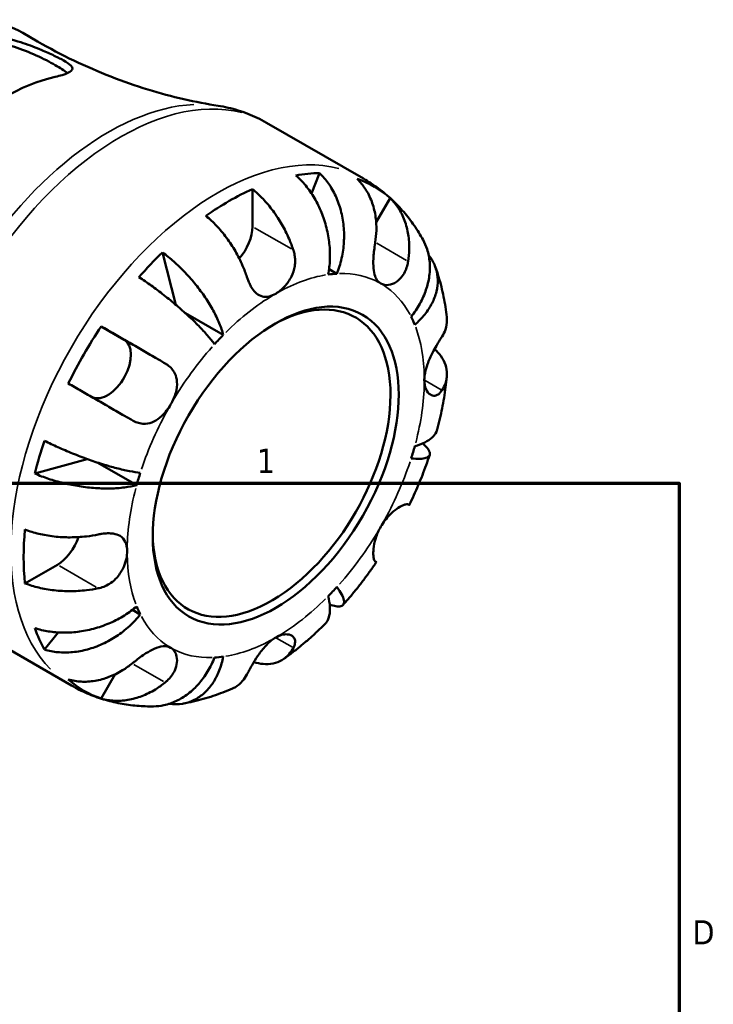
# Model space of a CAD drawing. Header units: inches. Extents: x 0.1 to 36.6, y 0.6 to 29.5.
# Tile 10 of 10: x 30.9 to 33.6, y 19 to 22.8. Entities that reach past the tile are written whole.
import ezdxf

# ---------------------------------------------------------------- set-up
doc = ezdxf.new("R2010")
doc.units = ezdxf.units.IN
doc.header["$MEASUREMENT"] = 0
for name, color, linetype, lineweight in [('Border (ANSI)', 7, 'Continuous', 70), ('Visible (ANSI)', 7, 'Continuous', 50), ('Visible Narrow (ANSI)', 7, 'Continuous', 35)]:
    doc.layers.add(name, color=color, linetype=linetype, lineweight=lineweight)
doc.styles.add('Note Text (ANSI)', font='tahoma.ttf')

# ---------------------------------------------------------------- blocks, each defined once
blk = doc.blocks.new('Borders Default Border')
at = {"layer": 'Border (ANSI)', "flags": 128}
blk.add_lwpolyline([(0.5, 1), (0.5, 21), (33.5, 21), (33.5, 1), (0.5, 1)], dxfattribs=at)
at = {"layer": 'Border (ANSI)', "color": 5, "true_color": 0x0000ff, "char_height": 0.0945, "attachment_point": 7, "style": 'Note Text (ANSI)'}
for s, insert in [('1', (31.8537, 21.04)), ('D', (33.5526, 19.2028))]:
    blk.add_mtext(s, dxfattribs=dict(at, insert=insert))

msp = doc.modelspace()

# ---------------------------------------------------------------- linework, layer by layer
at = {"layer": 'Visible (ANSI)'}
for p, q in [((30.9414, 22.755), (30.9991, 22.7218)), ((31.8914, 22.4053), (32.2698, 22.1874)), ((32.0982, 22.2086), (32.067, 22.1295)), ((31.8369, 22.1463), (31.8369, 22.0003)), ((32.3735, 22.1115), (32.3192, 22.0174)), ((31.4859, 21.8999), (31.5384, 21.6954)), ((32.1663, 21.8168), (32.1356, 21.8345)), ((31.7231, 21.578), (31.5754, 21.663)), ((31.2472, 21.6112), (31.3365, 21.5594)), ((31.1927, 21.0944), (30.9882, 21.0378)), ((31.3855, 20.9932), (31.2345, 21.0801)), ((31.0762, 20.6826), (30.9499, 20.6099)), ((31.3997, 20.4889), (31.3688, 20.5066)), ((30.7536, 20.4295), (31.132, 20.2116)), ((31.0794, 20.4187), (31.0261, 20.3518)), ((31.302, 20.2557), (31.2472, 20.1608))]:
    msp.add_line(p, q, dxfattribs=at)
for centre, major_axis, start_param, end_param in [((30.8637, 21.6816), (-0.5001, -0.8685), 3.633138, 4.216976), ((31.7462, 21.1734), (0.5657, 0.9823), 0.328863, 0.452668), ((31.7462, 21.1734), (0.5657, 0.9823), 6.167871, 6.394632), ((31.7462, 21.1734), (0.5657, 0.9823), 0.670084, 0.896845), ((31.7462, 21.9481), (-0.064, -0.1111), 1.2298, 2.354261), ((31.7462, 21.1734), (0.5657, 0.9823), 1.114261, 1.238066), ((31.9276, 21.0689), (0.4089, 0.7101), 0.35876, 0.422771), ((31.9115, 21.0782), (0.3271, 0.5681), 2.371437, 7.053341), ((31.9276, 21.0689), (0.4089, 0.7101), 5.856547, 5.920558), ((31.7462, 21.1734), (0.5657, 0.9823), 1.455482, 1.682243), ((31.9276, 21.0689), (-0.4089, -0.7101), 4.285751, 4.349762), ((31.2724, 21.4483), (0.064, 0.1111), 3.206033, 6.281252), ((31.7462, 21.1734), (0.5657, 0.9823), 1.899659, 2.023464), ((31.9276, 21.0689), (0.4089, 0.7101), 5.071149, 5.13516), ((31.9276, 21.0689), (-0.4089, -0.7101), 5.071149, 5.13516), ((31.7462, 21.1734), (0.5657, 0.9823), 2.24088, 2.467641), ((31.0762, 20.7875), (-0.064, -0.1111), 0.783464, 1.915229), ((31.9276, 21.0689), (0.4089, 0.7101), 4.285751, 4.349762), ((31.9276, 21.0689), (-0.4089, -0.7101), 5.856547, 5.920558), ((31.7462, 21.1734), (-0.5657, -0.9823), 5.82665, 5.950455), ((31.9276, 21.0689), (-0.4089, -0.7101), 0.35876, 0.422771), ((31.7462, 21.1734), (-0.5657, -0.9823), 6.167871, 6.394632)]:
    msp.add_ellipse(centre, major_axis=major_axis, ratio=0.578093, start_param=start_param, end_param=end_param, dxfattribs=at)
msp.add_ellipse((31.9276, 21.0689), major_axis=(0.3385, 0.5878), ratio=0.578093, dxfattribs=at)
for points, knots in [([(30.9414, 22.755), (30.8895, 22.7849), (30.8301, 22.8013), (30.7009, 22.8066), (30.6308, 22.7942), (30.4853, 22.7413), (30.4098, 22.6992), (30.263, 22.59), (30.1917, 22.5226), (30.0609, 22.37), (30.0013, 22.2848), (29.8994, 22.1051), (29.8571, 22.0106), (29.7939, 21.8213), (29.773, 21.7265), (29.7553, 21.5455), (29.7586, 21.4594), (29.7902, 21.305), (29.8184, 21.2366), (29.8904, 21.1372), (29.9294, 21.1014), (29.9743, 21.0756)], [5.499721, 5.499721, 5.499721, 5.499721, 5.792936, 5.792936, 6.101946, 6.101946, 6.42768, 6.42768, 6.755542, 6.755542, 7.0821, 7.0821, 7.408096, 7.408096, 7.734733, 7.734733, 8.062654, 8.062654, 8.387773, 8.387773, 8.641314, 8.641314, 8.641314, 8.641314]), ([(30.7431, 22.7423), (30.7501, 22.7438), (30.7575, 22.7449), (30.7876, 22.7476), (30.8127, 22.7463), (30.8696, 22.7373), (30.9019, 22.7289), (30.9588, 22.7103), (30.9835, 22.701), (31.0252, 22.6839), (31.0425, 22.6763), (31.0739, 22.6617), (31.0875, 22.655), (31.1133, 22.6407), (31.1235, 22.6338), (31.1365, 22.6199), (31.1366, 22.6134), (31.1239, 22.6016), (31.1121, 22.5962), (31.0867, 22.5884), (31.0777, 22.586), (31.0676, 22.5837)], [-2.044503, -2.044503, -2.044503, -2.044503, -1.965378, -1.965378, -1.738847, -1.738847, -1.480074, -1.480074, -1.279654, -1.279654, -1.12067, -1.12067, -0.957995, -0.957995, -0.744074, -0.744074, -0.472082, -0.472082, -0.221724, -0.221724, -0.107885, -0.107885, -0.107885, -0.107885]), ([(30.7431, 22.7197), (30.7644, 22.724), (30.791, 22.7246), (30.8489, 22.7174), (30.8801, 22.7098), (30.9367, 22.6915), (30.9662, 22.68), (31.0213, 22.6551), (31.047, 22.6418), (31.087, 22.6188), (31.1036, 22.6079), (31.115, 22.5982)], [0.888897, 0.888897, 0.888897, 0.888897, 1.129431, 1.129431, 1.369964, 1.369964, 1.591486, 1.591486, 1.813008, 1.813008, 2.021803, 2.021803, 2.021803, 2.021803]), ([(30.9991, 22.7218), (31.0454, 22.6951), (31.0928, 22.6702), (31.1884, 22.6244), (31.2367, 22.6035), (31.3331, 22.5659), (31.3813, 22.5492), (31.4763, 22.52), (31.5233, 22.5075), (31.6149, 22.4865), (31.6596, 22.478), (31.7028, 22.4712)], [5.4997209, 5.4997209, 5.4997209, 5.4997209, 5.5435092, 5.5435092, 5.5872975, 5.5872975, 5.6310858, 5.6310858, 5.6748742, 5.6748742, 5.7186625, 5.7186625, 5.7186625, 5.7186625]), ([(31.8914, 22.4053), (31.8798, 22.412), (31.8678, 22.4183), (31.8436, 22.4299), (31.8313, 22.4352), (31.8062, 22.445), (31.7936, 22.4494), (31.768, 22.4572), (31.755, 22.4607), (31.729, 22.4667), (31.7159, 22.4692), (31.7028, 22.4712)], [5.4997209, 5.4997209, 5.4997209, 5.4997209, 5.5435092, 5.5435092, 5.5872975, 5.5872975, 5.6310858, 5.6310858, 5.6748742, 5.6748742, 5.7186625, 5.7186625, 5.7186625, 5.7186625]), ([(32.1321, 21.8135), (32.1356, 21.8313), (32.1381, 21.8515), (32.1396, 21.893), (32.1387, 21.9143), (32.1345, 21.9533), (32.1308, 21.9746), (32.1202, 22.0165), (32.1133, 22.0372), (32.0985, 22.0736), (32.0892, 22.0928), (32.0681, 22.1289), (32.0563, 22.1457), (32.0334, 22.1738), (32.0204, 22.1876), (32.0066, 22.1997)], [3.631383, 3.631383, 3.631383, 3.631383, 3.783147, 3.783147, 3.93491, 3.93491, 4.086099, 4.086099, 4.237288, 4.237288, 4.388092, 4.388092, 4.538896, 4.538896, 4.685545, 4.685545, 4.685545, 4.685545]), ([(32.0982, 22.2086), (32.1112, 22.1964), (32.1231, 22.1825), (32.1433, 22.1542), (32.1532, 22.1371), (32.17, 22.1007), (32.1767, 22.0812), (32.1865, 22.0443), (32.1903, 22.0233), (32.1944, 21.9808), (32.1946, 21.9591), (32.1921, 21.9194), (32.1892, 21.8978), (32.1799, 21.8555), (32.1735, 21.8349), (32.1663, 21.8168)], [0.154497, 0.154497, 0.154497, 0.154497, 0.301146, 0.301146, 0.45195, 0.45195, 0.602754, 0.602754, 0.753943, 0.753943, 0.905132, 0.905132, 1.056895, 1.056895, 1.208659, 1.208659, 1.208659, 1.208659]), ([(32.3156, 21.9393), (32.318, 21.9542), (32.3195, 21.9698), (32.3204, 22.0058), (32.319, 22.0261), (32.3132, 22.0618), (32.3084, 22.0807), (32.2951, 22.1161), (32.2866, 22.1327), (32.2686, 22.1603), (32.2576, 22.1739), (32.2452, 22.1859)], [3.990271, 3.990271, 3.990271, 3.990271, 4.1043276, 4.1043276, 4.2560115, 4.2560115, 4.4068722, 4.4068722, 4.557733, 4.557733, 4.7039709, 4.7039709, 4.7039709, 4.7039709]), ([(32.5021, 21.9484), (32.4915, 21.9674), (32.4799, 21.9861), (32.4547, 22.0225), (32.4411, 22.0402), (32.4119, 22.0742), (32.3963, 22.0905), (32.3631, 22.1215), (32.3456, 22.1361), (32.3088, 22.1633), (32.2897, 22.1759), (32.2698, 22.1874)], [5.1653618, 5.1653618, 5.1653618, 5.1653618, 5.2322336, 5.2322336, 5.2991054, 5.2991054, 5.3659772, 5.3659772, 5.432849, 5.432849, 5.4997209, 5.4997209, 5.4997209, 5.4997209]), ([(31.8369, 22.1463), (31.8514, 22.1346), (31.8656, 22.1212), (31.891, 22.0943), (31.9046, 22.0782), (31.93, 22.044), (31.9417, 22.0258), (31.9615, 21.9914), (31.9714, 21.972), (31.9863, 21.9375), (31.9919, 21.9226), (31.9966, 21.9084)], [0.1545017, 0.1545017, 0.1545017, 0.1545017, 0.3007396, 0.3007396, 0.4516004, 0.4516004, 0.6024612, 0.6024612, 0.754145, 0.754145, 0.8682016, 0.8682016, 0.8682016, 0.8682016]), ([(32.3735, 22.1115), (32.3859, 22.0995), (32.3969, 22.0859), (32.4148, 22.0583), (32.4234, 22.0417), (32.4367, 22.0063), (32.4415, 21.9874), (32.4472, 21.9516), (32.4487, 21.9314), (32.4477, 21.8954), (32.4462, 21.8798), (32.4438, 21.8649)], [0.1545017, 0.1545017, 0.1545017, 0.1545017, 0.3007396, 0.3007396, 0.4516004, 0.4516004, 0.6024612, 0.6024612, 0.754145, 0.754145, 0.8682016, 0.8682016, 0.8682016, 0.8682016]), ([(31.8152, 21.8039), (31.8105, 21.8181), (31.8049, 21.8331), (31.79, 21.8675), (31.7802, 21.887), (31.7604, 21.9214), (31.7486, 21.9395), (31.7232, 21.9738), (31.7097, 21.9899), (31.6842, 22.0168), (31.67, 22.0301), (31.6555, 22.0419)], [3.990271, 3.990271, 3.990271, 3.990271, 4.1043276, 4.1043276, 4.2560115, 4.2560115, 4.4068722, 4.4068722, 4.557733, 4.557733, 4.7039709, 4.7039709, 4.7039709, 4.7039709]), ([(32.3373, 21.7785), (32.3325, 21.7813), (32.3283, 21.785), (32.3208, 21.7944), (32.3177, 21.8002), (32.3118, 21.816), (32.3098, 21.8266), (32.3078, 21.8498), (32.3078, 21.8621), (32.3089, 21.8839), (32.3096, 21.893), (32.3115, 21.9111), (32.3127, 21.9199), (32.3145, 21.9322), (32.315, 21.9358), (32.3156, 21.9393)], [0, 0, 0, 0, 0.0727176, 0.0727176, 0.1504294, 0.1504294, 0.2566741, 0.2566741, 0.3574985, 0.3574985, 0.4278256, 0.4278256, 0.4958936, 0.4958936, 0.523971, 0.523971, 0.523971, 0.523971]), ([(32.4555, 21.649), (32.4677, 21.6642), (32.4795, 21.6817), (32.4995, 21.7177), (32.5076, 21.7363), (32.5193, 21.7707), (32.5239, 21.7895), (32.5289, 21.8269), (32.5292, 21.8454), (32.5265, 21.8782), (32.5232, 21.8957), (32.5137, 21.925), (32.5082, 21.9373), (32.5021, 21.9484)], [3.6313834, 3.6313834, 3.6313834, 3.6313834, 3.7831468, 3.7831468, 3.9349102, 3.9349102, 4.0860993, 4.0860993, 4.2372883, 4.2372883, 4.3880921, 4.3880921, 4.5056183, 4.5056183, 4.5056183, 4.5056183]), ([(31.4859, 21.8999), (31.5012, 21.8886), (31.5165, 21.8761), (31.5446, 21.8511), (31.56, 21.8363), (31.5896, 21.8052), (31.6039, 21.7888), (31.6286, 21.758), (31.6414, 21.7408), (31.6648, 21.7062), (31.6753, 21.6888), (31.6926, 21.6573), (31.7008, 21.6403), (31.7144, 21.6075), (31.7196, 21.5917), (31.7231, 21.578)], [0.154497, 0.154497, 0.154497, 0.154497, 0.301146, 0.301146, 0.45195, 0.45195, 0.602754, 0.602754, 0.753943, 0.753943, 0.905132, 0.905132, 1.056895, 1.056895, 1.208659, 1.208659, 1.208659, 1.208659]), ([(31.9966, 21.9084), (31.9987, 21.902), (32.0003, 21.8955), (32.0025, 21.8826), (32.0031, 21.8763), (32.0034, 21.8619), (32.0029, 21.8539), (31.9994, 21.8319), (31.995, 21.8182), (31.9817, 21.7911), (31.9726, 21.7782), (31.9515, 21.7553), (31.9396, 21.7457), (31.9276, 21.7388)], [-0.5276534, -0.5276534, -0.5276534, -0.5276534, -0.474105, -0.474105, -0.4238883, -0.4238883, -0.3615587, -0.3615587, -0.2513717, -0.2513717, -0.1293356, -0.1293356, 0, 0, 0, 0]), ([(32.5238, 21.8897), (32.5273, 21.8853), (32.5305, 21.8808), (32.5411, 21.8644), (32.5477, 21.8505), (32.5567, 21.8215), (32.5589, 21.8064), (32.5595, 21.7782), (32.5579, 21.7625), (32.5502, 21.7312), (32.5442, 21.7156), (32.5297, 21.6874), (32.52, 21.6722), (32.4969, 21.6433), (32.4833, 21.6295), (32.4697, 21.6175)], [0.2455671, 0.2455671, 0.2455671, 0.2455671, 0.3011464, 0.3011464, 0.4519501, 0.4519501, 0.6027539, 0.6027539, 0.7539429, 0.7539429, 0.905132, 0.905132, 1.0568954, 1.0568954, 1.2086588, 1.2086588, 1.2086588, 1.2086588]), ([(32.4438, 21.8649), (32.4432, 21.8608), (32.4424, 21.8567), (32.4394, 21.8444), (32.4367, 21.8365), (32.43, 21.8213), (32.4258, 21.814), (32.4144, 21.7983), (32.4066, 21.7908), (32.388, 21.7781), (32.3772, 21.774), (32.3559, 21.7716), (32.3458, 21.7736), (32.3373, 21.7785)], [-0.5247, -0.5247, -0.5247, -0.5247, -0.4918187, -0.4918187, -0.4242098, -0.4242098, -0.3529175, -0.3529175, -0.2525465, -0.2525465, -0.1292355, -0.1292355, 0, 0, 0, 0]), ([(32.5947, 21.6474), (32.5932, 21.6607), (32.5914, 21.6739), (32.5873, 21.7004), (32.5849, 21.7135), (32.5796, 21.7398), (32.5767, 21.7529), (32.5701, 21.779), (32.5665, 21.792), (32.5586, 21.8178), (32.5544, 21.8307), (32.5497, 21.8434)], [4.8335561, 4.8335561, 4.8335561, 4.8335561, 4.8760735, 4.8760735, 4.9185909, 4.9185909, 4.9611082, 4.9611082, 5.0036256, 5.0036256, 5.046143, 5.046143, 5.046143, 5.046143]), ([(31.6889, 21.5418), (31.6817, 21.5517), (31.6725, 21.5634), (31.6513, 21.588), (31.6392, 21.601), (31.6153, 21.6255), (31.6012, 21.6392), (31.5713, 21.6669), (31.5555, 21.6809), (31.5256, 21.7062), (31.5088, 21.72), (31.4749, 21.7465), (31.4577, 21.7594), (31.4268, 21.7815), (31.4103, 21.7928), (31.3943, 21.8033)], [3.631383, 3.631383, 3.631383, 3.631383, 3.783147, 3.783147, 3.93491, 3.93491, 4.086099, 4.086099, 4.237288, 4.237288, 4.388092, 4.388092, 4.538896, 4.538896, 4.685545, 4.685545, 4.685545, 4.685545]), ([(31.9276, 21.7388), (31.919, 21.7339), (31.9105, 21.7304), (31.8929, 21.7262), (31.8839, 21.7261), (31.8673, 21.7301), (31.8597, 21.734), (31.8466, 21.7451), (31.841, 21.7516), (31.8326, 21.7643), (31.8295, 21.7697), (31.8242, 21.7806), (31.8218, 21.786), (31.818, 21.7957), (31.8166, 21.7998), (31.8152, 21.8039)], [0, 0, 0, 0, 0.092316, 0.092316, 0.1969275, 0.1969275, 0.2967982, 0.2967982, 0.3837033, 0.3837033, 0.4382012, 0.4382012, 0.487457, 0.487457, 0.5217406, 0.5217406, 0.5217406, 0.5217406]), ([(32.576, 21.5721), (32.5813, 21.5806), (32.5858, 21.5896), (32.5933, 21.6111), (32.5953, 21.6236), (32.5953, 21.6391), (32.5951, 21.6432), (32.5946, 21.6474)], [3.990271, 3.990271, 3.990271, 3.990271, 4.1043276, 4.1043276, 4.2560115, 4.2560115, 4.308757, 4.308757, 4.308757, 4.308757]), ([(31.2472, 21.6112), (31.2638, 21.6017), (31.2811, 21.5917), (31.3141, 21.5727), (31.3327, 21.5619), (31.3701, 21.5403), (31.3888, 21.5295), (31.4227, 21.5099), (31.441, 21.4994), (31.4717, 21.4816), (31.4845, 21.4742), (31.4962, 21.4674)], [0.1545017, 0.1545017, 0.1545017, 0.1545017, 0.3007396, 0.3007396, 0.4516004, 0.4516004, 0.6024612, 0.6024612, 0.754145, 0.754145, 0.8682016, 0.8682016, 0.8682016, 0.8682016]), ([(32.507, 21.4026), (32.507, 21.4115), (32.508, 21.421), (32.512, 21.4416), (32.5153, 21.4527), (32.5248, 21.4792), (32.5318, 21.4943), (32.5442, 21.5184), (32.5493, 21.5275), (32.5579, 21.5425), (32.5615, 21.5485), (32.5684, 21.56), (32.5717, 21.5653), (32.5751, 21.5708), (32.5756, 21.5715), (32.576, 21.5721)], [-2.2624521, -2.2624521, -2.2624521, -2.2624521, -2.1788932, -2.1788932, -2.0870705, -2.0870705, -1.9601211, -1.9601211, -1.8755047, -1.8755047, -1.811327, -1.811327, -1.7448754, -1.7448754, -1.7354217, -1.7354217, -1.7354217, -1.7354217]), ([(32.547, 21.5232), (32.5566, 21.5143), (32.5647, 21.505), (32.5787, 21.4856), (32.5851, 21.4736), (32.5935, 21.4492), (32.5954, 21.4368), (32.5953, 21.4139), (32.5933, 21.4014), (32.5858, 21.3799), (32.5813, 21.3709), (32.576, 21.3624)], [0.1732894, 0.1732894, 0.1732894, 0.1732894, 0.3007396, 0.3007396, 0.4516004, 0.4516004, 0.6024612, 0.6024612, 0.754145, 0.754145, 0.8682016, 0.8682016, 0.8682016, 0.8682016]), ([(31.4962, 21.4674), (31.4994, 21.4656), (31.5026, 21.4636), (31.5117, 21.457), (31.5172, 21.452), (31.5271, 21.4407), (31.5313, 21.4343), (31.5391, 21.4176), (31.5418, 21.407), (31.5436, 21.3818), (31.5417, 21.3672), (31.5331, 21.3368), (31.5264, 21.3214), (31.5179, 21.3067)], [-0.5247, -0.5247, -0.5247, -0.5247, -0.4918187, -0.4918187, -0.4242098, -0.4242098, -0.3529175, -0.3529175, -0.2525465, -0.2525465, -0.1292355, -0.1292355, 0, 0, 0, 0]), ([(32.5575, 21.2102), (32.561, 21.2238), (32.5643, 21.2374), (32.5706, 21.2647), (32.5735, 21.2783), (32.5789, 21.3056), (32.5814, 21.3193), (32.586, 21.3466), (32.5881, 21.3603), (32.5918, 21.3876), (32.5934, 21.4013), (32.5948, 21.4149)], [4.3726891, 4.3726891, 4.3726891, 4.3726891, 4.415744, 4.415744, 4.458799, 4.458799, 4.5018539, 4.5018539, 4.5449089, 4.5449089, 4.5879639, 4.5879639, 4.5879639, 4.5879639]), ([(31.368, 21.2453), (31.3562, 21.2521), (31.3435, 21.2595), (31.3127, 21.2773), (31.2945, 21.2878), (31.2606, 21.3074), (31.2419, 21.3182), (31.2045, 21.3398), (31.1858, 21.3505), (31.1529, 21.3695), (31.1356, 21.3795), (31.119, 21.3891)], [3.990271, 3.990271, 3.990271, 3.990271, 4.1043276, 4.1043276, 4.2560115, 4.2560115, 4.4068722, 4.4068722, 4.557733, 4.557733, 4.7039709, 4.7039709, 4.7039709, 4.7039709]), ([(32.576, 21.3624), (32.5742, 21.3597), (32.5724, 21.3571), (32.5673, 21.3511), (32.564, 21.3481), (32.5566, 21.3434), (32.5526, 21.3419), (32.5424, 21.3405), (32.5363, 21.3419), (32.5239, 21.3496), (32.518, 21.3568), (32.5094, 21.3764), (32.507, 21.3887), (32.507, 21.4026)], [-0.5211875, -0.5211875, -0.5211875, -0.5211875, -0.4827149, -0.4827149, -0.4207878, -0.4207878, -0.3526592, -0.3526592, -0.2514043, -0.2514043, -0.1290367, -0.1290367, 0, 0, 0, 0]), ([(31.5179, 21.3067), (31.5131, 21.2984), (31.5078, 21.2905), (31.496, 21.2751), (31.4894, 21.2678), (31.4728, 21.2524), (31.4626, 21.2452), (31.4415, 21.2354), (31.4309, 21.2326), (31.4126, 21.2315), (31.4051, 21.2321), (31.3904, 21.2352), (31.3833, 21.2376), (31.3735, 21.2422), (31.3707, 21.2437), (31.368, 21.2453)], [0, 0, 0, 0, 0.0727176, 0.0727176, 0.1504294, 0.1504294, 0.2566741, 0.2566741, 0.3574985, 0.3574985, 0.4278256, 0.4278256, 0.4958936, 0.4958936, 0.523971, 0.523971, 0.523971, 0.523971]), ([(32.4697, 21.1447), (32.4833, 21.1485), (32.4969, 21.1534), (32.52, 21.1649), (32.5297, 21.1715), (32.5442, 21.1846), (32.5502, 21.1924), (32.5555, 21.2038), (32.5566, 21.207), (32.5575, 21.2102)], [3.6313834, 3.6313834, 3.6313834, 3.6313834, 3.7831468, 3.7831468, 3.9349102, 3.9349102, 4.0860993, 4.0860993, 4.142802, 4.142802, 4.142802, 4.142802]), ([(31.0261, 21.1656), (31.0432, 21.157), (31.0613, 21.1484), (31.0959, 21.1327), (31.1156, 21.1243), (31.1556, 21.1081), (31.1759, 21.1005), (31.2127, 21.0873), (31.2328, 21.0805), (31.2717, 21.0684), (31.2906, 21.0631), (31.3237, 21.0546), (31.341, 21.0506), (31.3729, 21.0444), (31.3875, 21.0422), (31.3997, 21.0409)], [0.154497, 0.154497, 0.154497, 0.154497, 0.301146, 0.301146, 0.45195, 0.45195, 0.602754, 0.602754, 0.753943, 0.753943, 0.905132, 0.905132, 1.056895, 1.056895, 1.208659, 1.208659, 1.208659, 1.208659]), ([(32.5004, 21.1554), (32.5072, 21.1494), (32.5133, 21.1434), (32.5232, 21.1313), (32.5265, 21.1254), (32.5292, 21.1158), (32.5289, 21.1112), (32.5239, 21.1037), (32.5193, 21.1009), (32.5076, 21.097), (32.4995, 21.0957), (32.4795, 21.095), (32.4677, 21.0956), (32.4555, 21.0969)], [0.3235223, 0.3235223, 0.3235223, 0.3235223, 0.4519501, 0.4519501, 0.6027539, 0.6027539, 0.7539429, 0.7539429, 0.905132, 0.905132, 1.0568954, 1.0568954, 1.2086588, 1.2086588, 1.2086588, 1.2086588]), ([(32.4483, 20.9149), (32.4544, 20.9276), (32.4604, 20.9405), (32.4721, 20.9663), (32.4778, 20.9792), (32.4887, 21.0053), (32.4941, 21.0184), (32.5044, 21.0446), (32.5093, 21.0577), (32.5189, 21.0842), (32.5235, 21.0974), (32.5279, 21.1107)], [4.0548545, 4.0548545, 4.0548545, 4.0548545, 4.0973136, 4.0973136, 4.1397726, 4.1397726, 4.1822317, 4.1822317, 4.2246908, 4.2246908, 4.2671498, 4.2671498, 4.2671498, 4.2671498]), ([(31.3855, 20.9932), (31.3718, 20.9894), (31.3556, 20.9861), (31.3204, 20.9814), (31.3016, 20.9801), (31.2657, 20.9793), (31.2454, 20.9798), (31.2037, 20.9827), (31.1824, 20.9852), (31.1434, 20.9913), (31.1221, 20.9955), (31.0803, 21.0055), (31.0599, 21.0114), (31.0241, 21.0233), (31.0056, 21.0302), (30.9882, 21.0378)], [3.631383, 3.631383, 3.631383, 3.631383, 3.783147, 3.783147, 3.93491, 3.93491, 4.086099, 4.086099, 4.237288, 4.237288, 4.388092, 4.388092, 4.538896, 4.538896, 4.685545, 4.685545, 4.685545, 4.685545]), ([(32.3373, 20.8312), (32.3421, 20.8394), (32.3474, 20.8474), (32.3591, 20.8628), (32.3656, 20.8702), (32.3814, 20.886), (32.3907, 20.8937), (32.4078, 20.9059), (32.4155, 20.9103), (32.4267, 20.9155), (32.4307, 20.9169), (32.4373, 20.9185), (32.4399, 20.9186), (32.4426, 20.9181), (32.4433, 20.9178), (32.4438, 20.9175)], [0, 0, 0, 0, 0.0727176, 0.0727176, 0.1504294, 0.1504294, 0.2566741, 0.2566741, 0.3574985, 0.3574985, 0.4278256, 0.4278256, 0.4958936, 0.4958936, 0.523971, 0.523971, 0.523971, 0.523971]), ([(32.4438, 20.9175), (32.4462, 20.9161), (32.4477, 20.9152), (32.4487, 20.9146), (32.4472, 20.9154), (32.4438, 20.9173), (32.4431, 20.9177), (32.4424, 20.9181)], [3.990271, 3.990271, 3.990271, 3.990271, 4.1043276, 4.1043276, 4.2560115, 4.2560115, 4.2856587, 4.2856587, 4.2856587, 4.2856587]), ([(30.9499, 20.8196), (30.9673, 20.813), (30.986, 20.8074), (31.022, 20.7988), (31.0427, 20.7951), (31.0851, 20.7903), (31.1067, 20.7892), (31.1464, 20.7893), (31.1682, 20.7904), (31.2054, 20.7948), (31.2212, 20.7973), (31.2358, 20.8004)], [0.1545017, 0.1545017, 0.1545017, 0.1545017, 0.3007396, 0.3007396, 0.4516004, 0.4516004, 0.6024612, 0.6024612, 0.754145, 0.754145, 0.8682016, 0.8682016, 0.8682016, 0.8682016]), ([(31.2358, 20.8004), (31.2406, 20.8014), (31.2454, 20.8023), (31.2577, 20.8041), (31.2651, 20.8047), (31.28, 20.8052), (31.2874, 20.8048), (31.3044, 20.8022), (31.3133, 20.7991), (31.3298, 20.7891), (31.3365, 20.7814), (31.3459, 20.7614), (31.3482, 20.7491), (31.3482, 20.7353)], [-0.5211875, -0.5211875, -0.5211875, -0.5211875, -0.4827149, -0.4827149, -0.4207878, -0.4207878, -0.3526592, -0.3526592, -0.2514043, -0.2514043, -0.1290367, -0.1290367, 0, 0, 0, 0]), ([(32.3156, 20.6954), (32.3149, 20.6958), (32.3143, 20.6964), (32.3124, 20.6987), (32.3113, 20.7012), (32.3095, 20.7079), (32.3087, 20.7123), (32.3077, 20.725), (32.3078, 20.734), (32.3102, 20.7569), (32.3129, 20.771), (32.3221, 20.8009), (32.3288, 20.8165), (32.3373, 20.8312)], [-0.5247, -0.5247, -0.5247, -0.5247, -0.4918187, -0.4918187, -0.4242098, -0.4242098, -0.3529175, -0.3529175, -0.2525465, -0.2525465, -0.1292355, -0.1292355, 0, 0, 0, 0]), ([(31.3482, 20.7353), (31.3482, 20.7263), (31.3472, 20.7168), (31.343, 20.6963), (31.3396, 20.6853), (31.3285, 20.6597), (31.3198, 20.6456), (31.3015, 20.6249), (31.2933, 20.6176), (31.2775, 20.6068), (31.2704, 20.6027), (31.2552, 20.596), (31.2473, 20.5934), (31.2381, 20.5912), (31.237, 20.5909), (31.2358, 20.5907)], [-2.2624521, -2.2624521, -2.2624521, -2.2624521, -2.1788932, -2.1788932, -2.0870705, -2.0870705, -1.9601211, -1.9601211, -1.8755047, -1.8755047, -1.811327, -1.811327, -1.7448754, -1.7448754, -1.7354217, -1.7354217, -1.7354217, -1.7354217]), ([(32.1903, 20.5259), (32.1996, 20.5363), (32.2087, 20.5469), (32.2268, 20.5684), (32.2357, 20.5793), (32.2533, 20.6013), (32.262, 20.6125), (32.279, 20.635), (32.2874, 20.6464), (32.3039, 20.6694), (32.312, 20.681), (32.32, 20.6927)], [3.5868463, 3.5868463, 3.5868463, 3.5868463, 3.629304, 3.629304, 3.6717617, 3.6717617, 3.7142195, 3.7142195, 3.7566772, 3.7566772, 3.799135, 3.799135, 3.799135, 3.799135]), ([(32.32, 20.6927), (32.32, 20.6927), (32.32, 20.6928), (32.3195, 20.6931), (32.318, 20.694), (32.3156, 20.6954)], [0.7317058, 0.7317058, 0.7317058, 0.7317058, 0.754145, 0.754145, 0.8682016, 0.8682016, 0.8682016, 0.8682016]), ([(31.2358, 20.5907), (31.2212, 20.5876), (31.2054, 20.5851), (31.1682, 20.5807), (31.1464, 20.5796), (31.1067, 20.5795), (31.0851, 20.5806), (31.0427, 20.5854), (31.022, 20.5891), (30.986, 20.5977), (30.9673, 20.6033), (30.9499, 20.6099)], [3.990271, 3.990271, 3.990271, 3.990271, 4.1043276, 4.1043276, 4.2560115, 4.2560115, 4.4068722, 4.4068722, 4.557733, 4.557733, 4.7039709, 4.7039709, 4.7039709, 4.7039709]), ([(32.1663, 20.596), (32.1735, 20.5861), (32.1799, 20.5761), (32.1892, 20.5583), (32.1921, 20.5506), (32.1946, 20.5385), (32.1944, 20.533), (32.1903, 20.5248), (32.1865, 20.5222), (32.1767, 20.5196), (32.17, 20.5195), (32.1546, 20.5219), (32.1466, 20.524), (32.1382, 20.5268)], [3.6313834, 3.6313834, 3.6313834, 3.6313834, 3.7831468, 3.7831468, 3.9349102, 3.9349102, 4.0860993, 4.0860993, 4.2372883, 4.2372883, 4.3880921, 4.3880921, 4.513405, 4.513405, 4.513405, 4.513405]), ([(32.1188, 20.4506), (32.1213, 20.4529), (32.1235, 20.4555), (32.1308, 20.4659), (32.1345, 20.4751), (32.1387, 20.4943), (32.1396, 20.506), (32.1381, 20.532), (32.1356, 20.5462), (32.1321, 20.5599)], [0.6965572, 0.6965572, 0.6965572, 0.6965572, 0.7539429, 0.7539429, 0.905132, 0.905132, 1.0568954, 1.0568954, 1.2086588, 1.2086588, 1.2086588, 1.2086588]), ([(30.9882, 20.4358), (31.0056, 20.43), (31.0241, 20.4256), (31.0599, 20.4199), (31.0803, 20.4181), (31.1221, 20.4179), (31.1434, 20.4194), (31.1824, 20.4248), (31.2037, 20.4292), (31.2454, 20.441), (31.2657, 20.4484), (31.3016, 20.4642), (31.3204, 20.4741), (31.3556, 20.4962), (31.3718, 20.5084), (31.3855, 20.5203)], [0.154497, 0.154497, 0.154497, 0.154497, 0.301146, 0.301146, 0.45195, 0.45195, 0.602754, 0.602754, 0.753943, 0.753943, 0.905132, 0.905132, 1.056895, 1.056895, 1.208659, 1.208659, 1.208659, 1.208659]), ([(31.3997, 20.4889), (31.3875, 20.4736), (31.3729, 20.4578), (31.341, 20.4286), (31.3237, 20.4153), (31.2906, 20.3933), (31.2717, 20.3826), (31.2328, 20.3648), (31.2127, 20.3577), (31.1759, 20.3476), (31.1556, 20.3437), (31.1156, 20.34), (31.0959, 20.3401), (31.0613, 20.3433), (31.0432, 20.3466), (31.0261, 20.3518)], [3.631383, 3.631383, 3.631383, 3.631383, 3.783147, 3.783147, 3.93491, 3.93491, 4.086099, 4.086099, 4.237288, 4.237288, 4.388092, 4.388092, 4.538896, 4.538896, 4.685545, 4.685545, 4.685545, 4.685545]), ([(31.9602, 20.316), (31.9713, 20.324), (31.9823, 20.3323), (32.0042, 20.3491), (32.015, 20.3577), (32.0364, 20.3753), (32.047, 20.3843), (32.0679, 20.4026), (32.0782, 20.412), (32.0987, 20.431), (32.1089, 20.4407), (32.1189, 20.4506)], [3.2659741, 3.2659741, 3.2659741, 3.2659741, 3.3090339, 3.3090339, 3.3520937, 3.3520937, 3.3951535, 3.3951535, 3.4382134, 3.4382134, 3.4812732, 3.4812732, 3.4812732, 3.4812732]), ([(31.8152, 20.2545), (31.8167, 20.2574), (31.8184, 20.2605), (31.823, 20.269), (31.8261, 20.2746), (31.8331, 20.2872), (31.8372, 20.2942), (31.8479, 20.3122), (31.855, 20.3233), (31.8719, 20.3474), (31.8819, 20.3599), (31.9038, 20.3825), (31.9156, 20.3921), (31.9276, 20.399)], [-0.5211875, -0.5211875, -0.5211875, -0.5211875, -0.4827149, -0.4827149, -0.4207878, -0.4207878, -0.3526592, -0.3526592, -0.2514043, -0.2514043, -0.1290367, -0.1290367, 0, 0, 0, 0]), ([(31.9276, 20.399), (31.9354, 20.4035), (31.9431, 20.4068), (31.9587, 20.4111), (31.9665, 20.4119), (31.9832, 20.4104), (31.991, 20.4068), (31.9997, 20.3975), (32.0019, 20.3929), (32.0035, 20.3839), (32.0034, 20.3796), (32.0017, 20.3706), (32, 20.3658), (31.9973, 20.3603), (31.9969, 20.3596), (31.9966, 20.3589)], [-2.2624521, -2.2624521, -2.2624521, -2.2624521, -2.1788932, -2.1788932, -2.0870705, -2.0870705, -1.9601211, -1.9601211, -1.8755047, -1.8755047, -1.811327, -1.811327, -1.7448754, -1.7448754, -1.7354217, -1.7354217, -1.7354217, -1.7354217]), ([(31.368, 20.298), (31.3712, 20.3006), (31.3745, 20.3032), (31.3847, 20.3113), (31.3918, 20.3167), (31.4066, 20.3273), (31.4142, 20.3326), (31.4325, 20.3443), (31.443, 20.3502), (31.4657, 20.3606), (31.4774, 20.3642), (31.4994, 20.3662), (31.5094, 20.3642), (31.5179, 20.3593)], [-0.5247, -0.5247, -0.5247, -0.5247, -0.4918187, -0.4918187, -0.4242098, -0.4242098, -0.3529175, -0.3529175, -0.2525465, -0.2525465, -0.1292355, -0.1292355, 0, 0, 0, 0]), ([(31.5179, 20.3593), (31.5227, 20.3565), (31.5269, 20.3529), (31.5343, 20.3435), (31.5374, 20.3378), (31.5424, 20.3224), (31.5435, 20.3123), (31.5415, 20.2914), (31.5386, 20.2808), (31.5304, 20.2631), (31.5262, 20.256), (31.5162, 20.2426), (31.5105, 20.2364), (31.5017, 20.2281), (31.499, 20.2258), (31.4962, 20.2235)], [0, 0, 0, 0, 0.0727176, 0.0727176, 0.1504294, 0.1504294, 0.2566741, 0.2566741, 0.3574985, 0.3574985, 0.4278256, 0.4278256, 0.4958936, 0.4958936, 0.523971, 0.523971, 0.523971, 0.523971]), ([(31.9966, 20.3589), (31.9919, 20.3501), (31.9863, 20.3416), (31.9714, 20.3243), (31.9615, 20.3162), (31.9417, 20.3047), (31.93, 20.3), (31.9046, 20.295), (31.891, 20.2945), (31.8672, 20.2968), (31.855, 20.2992), (31.8425, 20.303)], [3.990271, 3.990271, 3.990271, 3.990271, 4.1043276, 4.1043276, 4.2560115, 4.2560115, 4.4068722, 4.4068722, 4.557733, 4.557733, 4.6852723, 4.6852723, 4.6852723, 4.6852723]), ([(31.4515, 20.1305), (31.4645, 20.1307), (31.4782, 20.1322), (31.5088, 20.1387), (31.5256, 20.1446), (31.5555, 20.1588), (31.5713, 20.1684), (31.6012, 20.1914), (31.6153, 20.2049), (31.6392, 20.2322), (31.6513, 20.2485), (31.6725, 20.2839), (31.6817, 20.3029), (31.6889, 20.3211)], [0.331035, 0.331035, 0.331035, 0.331035, 0.4519501, 0.4519501, 0.6027539, 0.6027539, 0.7539429, 0.7539429, 0.905132, 0.905132, 1.0568954, 1.0568954, 1.2086588, 1.2086588, 1.2086588, 1.2086588]), ([(31.7231, 20.3244), (31.7196, 20.3066), (31.7144, 20.288), (31.7008, 20.2533), (31.6926, 20.2373), (31.6753, 20.2107), (31.6648, 20.1976), (31.6414, 20.1752), (31.6286, 20.1659), (31.6039, 20.1522), (31.5896, 20.1466), (31.56, 20.1397), (31.5446, 20.1385), (31.5249, 20.1395), (31.5191, 20.14), (31.5132, 20.1409)], [3.6313834, 3.6313834, 3.6313834, 3.6313834, 3.7831468, 3.7831468, 3.9349102, 3.9349102, 4.0860993, 4.0860993, 4.2372883, 4.2372883, 4.3880921, 4.3880921, 4.5388958, 4.5388958, 4.5971612, 4.5971612, 4.5971612, 4.5971612]), ([(31.119, 20.2352), (31.1356, 20.2305), (31.1529, 20.2279), (31.1858, 20.2261), (31.2045, 20.2271), (31.2419, 20.2333), (31.2606, 20.2386), (31.2945, 20.2516), (31.3127, 20.2604), (31.3435, 20.2793), (31.3562, 20.2884), (31.368, 20.298)], [0.1545017, 0.1545017, 0.1545017, 0.1545017, 0.3007396, 0.3007396, 0.4516004, 0.4516004, 0.6024612, 0.6024612, 0.754145, 0.754145, 0.8682016, 0.8682016, 0.8682016, 0.8682016]), ([(31.4962, 20.2235), (31.4845, 20.214), (31.4717, 20.2049), (31.441, 20.186), (31.4227, 20.1771), (31.3888, 20.1642), (31.3701, 20.1589), (31.3327, 20.1527), (31.3141, 20.1517), (31.2811, 20.1534), (31.2638, 20.1561), (31.2472, 20.1608)], [3.990271, 3.990271, 3.990271, 3.990271, 4.1043276, 4.1043276, 4.2560115, 4.2560115, 4.4068722, 4.4068722, 4.557733, 4.557733, 4.7039709, 4.7039709, 4.7039709, 4.7039709]), ([(31.7588, 20.2002), (31.7628, 20.202), (31.7667, 20.2039), (31.7802, 20.2118), (31.79, 20.2199), (31.8049, 20.2372), (31.8105, 20.2456), (31.8152, 20.2545)], [0.5478474, 0.5478474, 0.5478474, 0.5478474, 0.6024612, 0.6024612, 0.754145, 0.754145, 0.8682016, 0.8682016, 0.8682016, 0.8682016]), ([(31.132, 20.2116), (31.1516, 20.2003), (31.1719, 20.1901), (31.2134, 20.1721), (31.2346, 20.1644), (31.2775, 20.1513), (31.2992, 20.1459), (31.3427, 20.1376), (31.3646, 20.1347), (31.4082, 20.131), (31.4299, 20.1303), (31.4515, 20.1305)], [2.3581282, 2.3581282, 2.3581282, 2.3581282, 2.4242183, 2.4242183, 2.4903083, 2.4903083, 2.5563984, 2.5563984, 2.6224885, 2.6224885, 2.6885785, 2.6885785, 2.6885785, 2.6885785]), ([(31.5664, 20.1414), (31.5798, 20.1438), (31.5931, 20.1465), (31.6194, 20.1525), (31.6324, 20.1559), (31.6583, 20.1632), (31.6712, 20.1671), (31.6966, 20.1756), (31.7092, 20.1802), (31.7342, 20.1898), (31.7466, 20.1949), (31.7588, 20.2002)], [2.8078825, 2.8078825, 2.8078825, 2.8078825, 2.8504027, 2.8504027, 2.8929229, 2.8929229, 2.9354432, 2.9354432, 2.9779634, 2.9779634, 3.0204837, 3.0204837, 3.0204837, 3.0204837])]:
    msp.add_open_spline(points, degree=3, knots=knots, dxfattribs=at)
at = {"layer": 'Visible Narrow (ANSI)'}
for p, q in [((31.9886, 21.913), (31.8449, 21.9957)), ((32.4374, 21.8686), (32.3219, 21.9351)), ((31.4882, 21.472), (31.3445, 21.5548)), ((32.5725, 21.3644), (32.5104, 21.4002)), ((31.2278, 20.5953), (31.0841, 20.678)), ((31.9931, 20.3609), (31.9307, 20.3968)), ((31.4898, 20.2272), (31.374, 20.2939))]:
    msp.add_line(p, q, dxfattribs=at)
for centre, major_axis, start_param, end_param in [((31.3225, 21.4174), (-0.5689, -0.9879), 3.298672, 6.126106), ((31.2753, 21.4446), (0.5639, 0.9792), 0.354127, 2.787466), ((31.7009, 21.1995), (0.5689, 0.9879), 0.15708, 2.984513), ((31.9276, 21.0689), (-0.4089, -0.7101), 3.582398, 3.907022), ((31.9276, 21.0689), (0.4089, 0.7101), 0.016101, 0.340725), ((31.9276, 21.0689), (0.4089, 0.7101), 5.938593, 6.263217), ((31.9276, 21.0689), (-0.4089, -0.7101), 3.943092, 4.267716), ((31.9276, 21.0689), (0.4089, 0.7101), 5.513888, 5.838512), ((31.9276, 21.0689), (-0.4089, -0.7101), 4.367796, 4.692421), ((31.9276, 21.0689), (0.4089, 0.7101), 5.153194, 5.477819), ((31.9276, 21.0689), (-0.4089, -0.7101), 4.72849, 5.053114), ((31.9276, 21.0689), (0.4089, 0.7101), 4.72849, 5.053114), ((31.9276, 21.0689), (-0.4089, -0.7101), 5.153194, 5.477819), ((31.9276, 21.0689), (0.4089, 0.7101), 4.367796, 4.692421), ((31.9276, 21.0689), (-0.4089, -0.7101), 5.513888, 5.838512), ((31.9276, 21.0689), (0.4089, 0.7101), 3.943092, 4.267716), ((31.9276, 21.0689), (-0.4089, -0.7101), 5.938593, 6.263217), ((31.9276, 21.0689), (0.4089, 0.7101), 3.582398, 3.907022), ((31.9276, 21.0689), (-0.4089, -0.7101), 0.016101, 0.340725)]:
    msp.add_ellipse(centre, major_axis=major_axis, ratio=0.578093, start_param=start_param, end_param=end_param, dxfattribs=at)

# ---------------------------------------------------------------- block references
msp.add_blockref('Borders Default Border', (0, 0))

doc.saveas('drawing.dxf')
